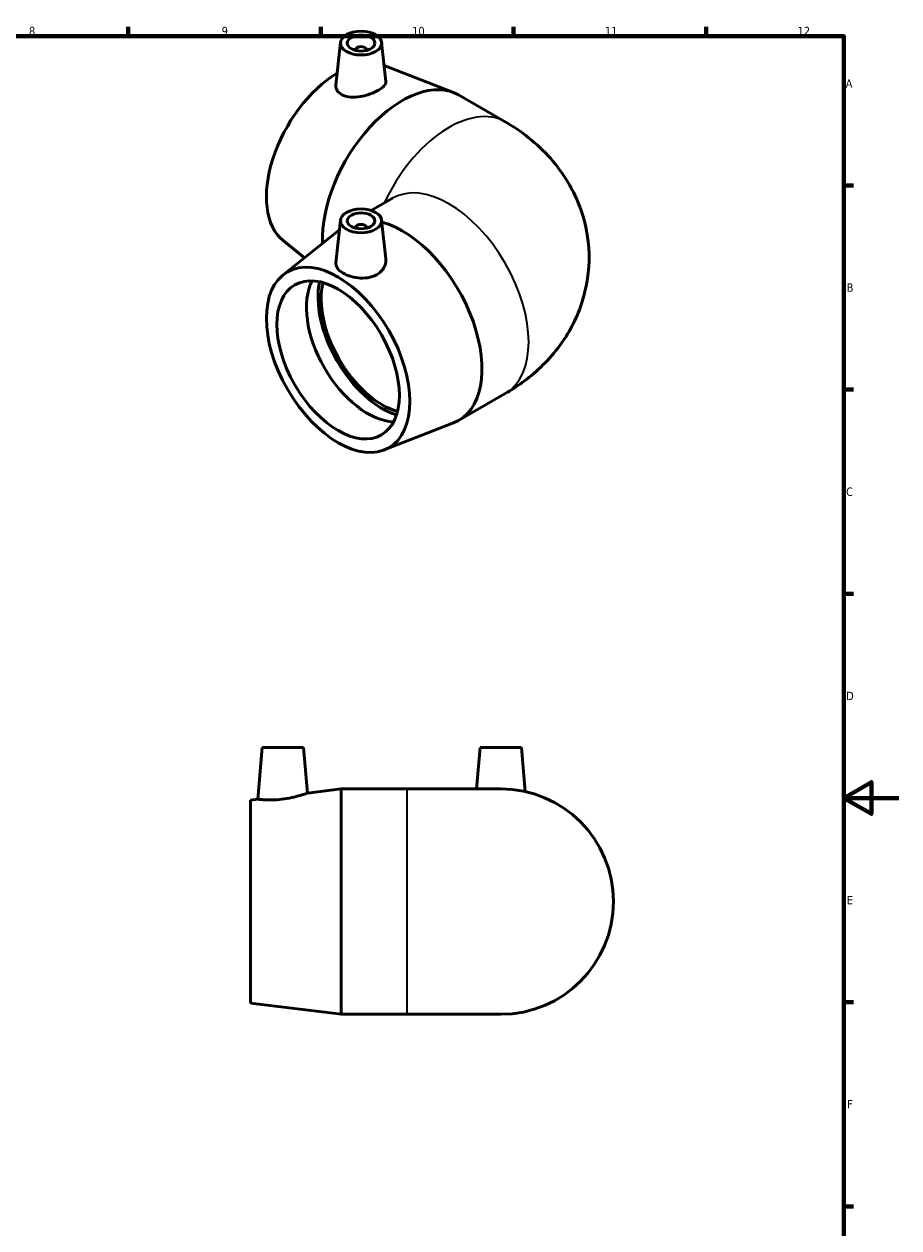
# Model space of a CAD drawing. Header units: millimetres. Extents: x 0 to 901, y -326 to 607.
# Tile 4 of 4: x 523 to 841, y 141 to 578. Entities that reach past the tile are written whole.
import ezdxf

# ---------------------------------------------------------------- set-up
doc = ezdxf.new("R2010")
doc.units = ezdxf.units.MM
for name, color, linetype, lineweight in [('Border (ANSI)', 7, 'Continuous', 70), ('Visible (ANSI)', 7, 'Continuous', 50), ('Visible Narrow (ANSI)', 7, 'Continuous', 35)]:
    doc.layers.add(name, color=color, linetype=linetype, lineweight=lineweight)
doc.styles.add('Note Text (ANSI)', font='tahoma.ttf')

# ---------------------------------------------------------------- blocks, each defined once
blk = doc.blocks.new('Borders Default Border')
at = {"layer": 'Border (ANSI)'}
for p, q in [((560.67, 574), (560.67, 577.45)), ((630.75, 574), (630.75, 577.45)), ((700.83, 574), (700.83, 577.45)), ((770.92, 574), (770.92, 577.45)), ((821, 519.75), (824.45, 519.75)), ((821, 445.5), (824.45, 445.5)), ((821, 371.25), (824.45, 371.25)), ((821, 222.75), (824.45, 222.75)), ((821, 148.5), (824.45, 148.5))]:
    blk.add_line(p, q, dxfattribs=at)
at = {"layer": 'Border (ANSI)', "flags": 128}
for points in [[(20, 20), (20, 574), (821, 574), (821, 20), (20, 20)], [(841, 297), (821, 297), (831, 302.77), (831, 291.23), (821, 297)]]:
    blk.add_lwpolyline(points, dxfattribs=at)
at = {"layer": 'Border (ANSI)', "attachment_point": 7, "style": 'Note Text (ANSI)'}
for s, insert, char_height in [('8', (524.63, 574.33), 3.05), ('9', (594.7, 574.34), 3.05), ('10', (663.96, 574.34), 3.048), ('11', (734.04, 574.4), 3.048), ('12', (804.13, 574.4), 3.048), ('A', (821.63, 555.35), 3.05), ('B', (821.99, 481.1), 3.05), ('C', (821.8, 406.8), 3.05), ('D', (821.81, 332.6), 3.05), ('E', (822.05, 258.35), 3.05), ('F', (822.14, 184.1), 3.05)]:
    blk.add_mtext(s, dxfattribs=dict(at, insert=insert, char_height=char_height))

msp = doc.modelspace()

# ---------------------------------------------------------------- linework, layer by layer
at = {"layer": 'Visible (ANSI)'}
for p, q in [((637.919, 571.813), (636.262, 556.375)), ((652.89, 571.813), (654.417, 557.594)), ((643.405, 569.096), (643.405, 568.899)), ((647.405, 569.096), (647.405, 568.899)), ((653.819, 563.407), (679.015, 553.576)), ((680.895, 552.673), (697.866, 542.875)), ((649.117, 510.641), (656.866, 515.115)), ((617.061, 487.234), (637.542, 503.634)), ((637.919, 507.146), (636.258, 491.676)), ((643.405, 504.429), (643.405, 504.233)), ((647.405, 504.429), (647.405, 504.233)), ((652.89, 507.146), (654.397, 493.115)), ((617.061, 499.742), (624.871, 493.488)), ((680.895, 434.303), (697.866, 444.1)), ((653.819, 423.569), (679.015, 433.4)), ((609.492, 315.333), (607.85, 296.563)), ((609.492, 315.333), (624.492, 315.333)), ((624.492, 315.333), (625.937, 298.81)), ((688.692, 315.333), (687.38, 300.333)), ((688.692, 315.333), (703.692, 315.333)), ((703.692, 315.333), (705.09, 299.356)), ((625.937, 298.81), (638.192, 300.333)), ((638.192, 218.333), (638.192, 300.333)), ((638.192, 300.333), (662.192, 300.333)), ((696.192, 300.333), (662.192, 300.333)), ((605.192, 296.233), (607.85, 296.563)), ((605.192, 222.433), (605.192, 296.233)), ((605.192, 222.433), (638.192, 218.333)), ((638.192, 218.333), (662.192, 218.333)), ((662.192, 218.333), (696.192, 218.333))]:
    msp.add_line(p, q, dxfattribs=at)
msp.add_arc((696.192, 259.333), 41, 270, 90, dxfattribs=at)
for centre, major_axis in [((645.405, 571.545), (-7.5, 0)), ((645.405, 571.545), (5, 0)), ((645.405, 506.879), (7.5, 0)), ((645.405, 506.879), (-5, 0)), ((637.061, 456.337), (-18.45, 31.956)), ((637.061, 456.337), (-15.75, 27.28))]:
    msp.add_ellipse(centre, major_axis=major_axis, ratio=0.5773503, dxfattribs=at)
for centre, major_axis, start_param, end_param in [((645.405, 569.096), (-2, 0), 2.9638821, 6.4608959), ((637.061, 530.639), (-18.45, -31.956), 3.9403882, 6.1952192), ((637.061, 530.639), (18.45, 31.956), 0.0879661, 0.0893152), ((660.395, 517.166), (20.5, 35.507), 0, 2.4070265), ((645.405, 504.429), (-2, 0), 2.9638821, 6.4608959), ((660.395, 469.81), (20.5, -35.507), 6.1952192, 8.8985944), ((647.809, 462.543), (15.75, -27.28), 3.4897934, 5.9349846), ((653.183, 465.645), (-16.558, 28.679), 0.5653622, 2.5762305), ((653.183, 465.645), (-15.75, 27.28), 0.5372911, 2.6043016)]:
    msp.add_ellipse(centre, major_axis=major_axis, ratio=0.5773503, start_param=start_param, end_param=end_param, dxfattribs=at)
for points, knots in [([(638.685, 552.628), (637.924, 552.985), (637.268, 553.501), (636.417, 554.731), (636.222, 555.444), (636.247, 556.205), (636.253, 556.29), (636.262, 556.375)], [0, 0, 0, 0, 0.33528424, 0.33528424, 0.67056848, 0.67056848, 0.71188273, 0.71188273, 0.71188273, 0.71188273]), ([(654.416, 557.594), (654.422, 557.543), (654.425, 557.492), (654.427, 556.975), (654.201, 556.458), (653.266, 555.411), (652.556, 554.879), (650.904, 553.926), (649.862, 553.445), (647.593, 552.642), (646.367, 552.321), (644.055, 551.931), (642.814, 551.84), (640.535, 551.996), (639.498, 552.246), (638.685, 552.628)], [3.3680921, 3.3680921, 3.3680921, 3.3680921, 3.4064069, 3.4064069, 3.7567742, 3.7567742, 4.1071415, 4.1071415, 4.4575088, 4.4575088, 4.8078761, 4.8078761, 5.1658893, 5.1658893, 5.5239025, 5.5239025, 5.5239025, 5.5239025]), ([(697.866, 542.875), (703.604, 539.563), (709.258, 535.309), (718.827, 524.467), (722.866, 518.141), (727.392, 504.983), (728.445, 498.678), (728.19, 486.554), (727.056, 480.78), (723.137, 469.917), (720.261, 464.933), (713.06, 455.495), (708.572, 451.388), (701.96, 446.597), (699.922, 445.287), (697.866, 444.1)], [4.712389, 4.712389, 4.712389, 4.712389, 5.0265482, 5.0265482, 5.3017154, 5.3017154, 5.5098904, 5.5098904, 5.7031704, 5.7031704, 5.9127844, 5.9127844, 6.1706166, 6.1706166, 6.2831853, 6.2831853, 6.2831853, 6.2831853]), ([(651.605, 487.661), (650.798, 487.113), (649.782, 486.664), (647.568, 486.125), (646.37, 486.033), (644.13, 486.126), (642.936, 486.317), (640.738, 486.937), (639.735, 487.362), (638.145, 488.28), (637.45, 488.835), (636.51, 490.027), (636.266, 490.666), (636.239, 491.41), (636.244, 491.542), (636.259, 491.676)], [0, 0, 0, 0, 0.3352842, 0.3352842, 0.6705685, 0.6705685, 1.0078794, 1.0078794, 1.3451902, 1.3451902, 1.6825011, 1.6825011, 2.019812, 2.019812, 2.0907345, 2.0907345, 2.0907345, 2.0907345]), ([(654.396, 493.114), (654.416, 492.93), (654.426, 492.747), (654.423, 491.692), (654.183, 490.746), (653.206, 489.022), (652.467, 488.247), (651.605, 487.661)], [4.7334194, 4.7334194, 4.7334194, 4.7334194, 4.80787609, 4.80787609, 5.16588931, 5.16588931, 5.52390253, 5.52390253, 5.52390253, 5.52390253]), ([(625.937, 298.81), (625.937, 298.81), (625.702, 298.724), (624.759, 298.402), (624.052, 298.169), (622.415, 297.688), (621.367, 297.406), (619.065, 296.906), (617.809, 296.691), (616.625, 296.548)], [4.1071415, 4.1071415, 4.1071415, 4.1071415, 4.4575088, 4.4575088, 4.8078761, 4.8078761, 5.1658893, 5.1658893, 5.5239025, 5.5239025, 5.5239025, 5.5239025]), ([(616.625, 296.548), (615.516, 296.415), (614.334, 296.328), (612.166, 296.27), (611.181, 296.295), (609.629, 296.378), (608.957, 296.44), (608.067, 296.534), (607.85, 296.563), (607.85, 296.563)], [0, 0, 0, 0, 0.3352842, 0.3352842, 0.6705685, 0.6705685, 1.0078794, 1.0078794, 1.3451902, 1.3451902, 1.3451902, 1.3451902])]:
    msp.add_open_spline(points, degree=3, knots=knots, dxfattribs=at)
at = {"layer": 'Visible Narrow (ANSI)'}
msp.add_line((662.192, 218.838), (662.192, 299.828), dxfattribs=at)
for centre, major_axis, start_param, end_param in [((677.366, 507.368), (20.5, 35.507), 0, 1.7313819), ((677.366, 479.608), (-20.5, 35.507), 3.1415927, 6.2831853)]:
    msp.add_ellipse(centre, major_axis=major_axis, ratio=0.5773503, start_param=start_param, end_param=end_param, dxfattribs=at)

# ---------------------------------------------------------------- block references
msp.add_blockref('Borders Default Border', (0, 0))

doc.saveas('drawing.dxf')
